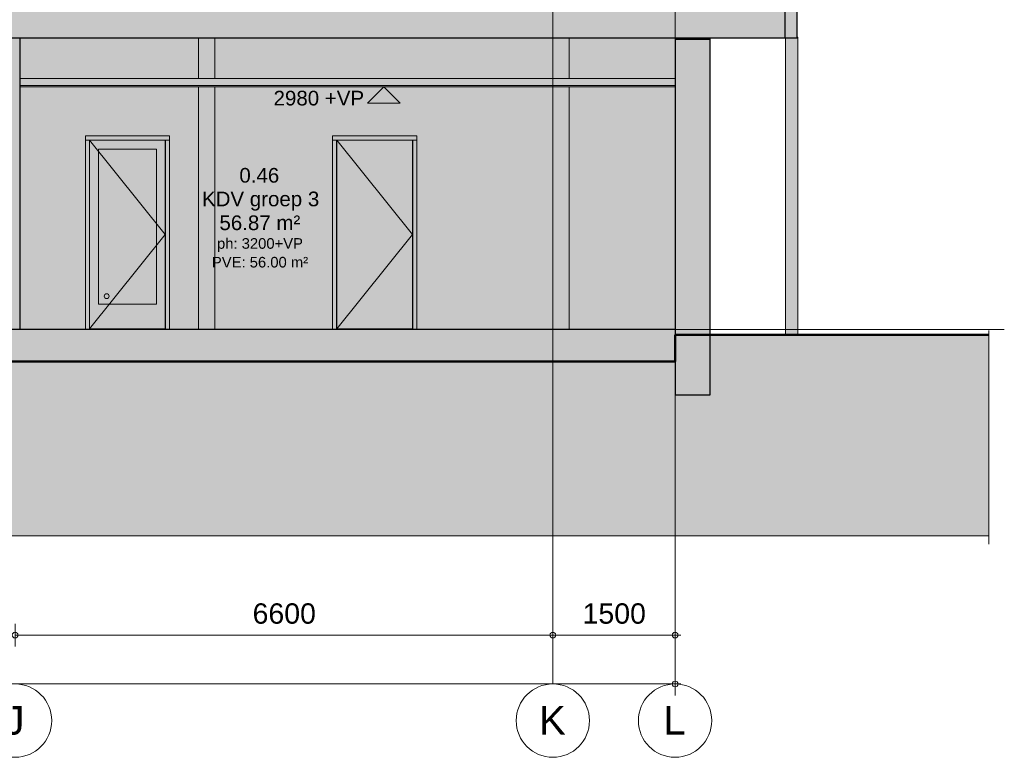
# Model space of a CAD drawing. Header units: millimetres. Extents: x -85630 to 257083, y -5697 to 14715.
# Tile 36 of 93: x 34511 to 46595, y -5250 to 3804. Entities that reach past the tile are written whole.
import ezdxf

# ---------------------------------------------------------------- set-up
doc = ezdxf.new("R2010")
doc.units = ezdxf.units.MM
for name, pattern in [('HAZ_hartlijn', [8, 5, -1, 1, -1]), ('Hidden', [7.14375, 4.7625, -2.38125]), ('THO_hhidden', [2.5, 1.5, -1]), ('THO_stramienlijn', [20, 17, -1.5, 0, -1.5])]:
    doc.linetypes.add(name, pattern=pattern)
for name, color, linetype, lineweight in [('A-ANNO-DIMS', 7, 'Continuous', 13), ('A-ANNO-DIMS-100', 7, 'Continuous', 13), ('A-AREA-IDEN', 7, 'Continuous', 13), ('A-CLNG', 7, 'Continuous', 13), ('A-CLNG-PATT', 7, 'Continuous', 13), ('A-DETL-GENF', 7, 'Continuous', 13), ('A-DOOR', 7, 'Continuous', 13), ('A-FLOR', 7, 'Continuous', 18), ('A-FLOR-LEVL', 7, 'Continuous', 13), ('A-GENM', 7, 'Continuous', 13), ('A-WALL-PATT', 7, 'Continuous', 25), ('C-TOPO', 7, 'Continuous', 13), ('C-TOPO-PATT', 7, 'Continuous', 50), ('G-ANNO-DIMS', 7, 'Continuous', 13), ('I-WALL', 7, 'Continuous', 18), ('S-COLS', 7, 'Continuous', 13), ('S-GRID', 7, 'Continuous', 13), ('S-GRID-IDEN', 7, 'Continuous', 13)]:
    doc.layers.add(name, color=color, linetype=linetype, lineweight=lineweight)
doc.layers.add('A-AREA', color=1, linetype='Continuous', lineweight=13, true_color=0xff0000)
doc.layers.add('A-DETL', color=7, linetype='Continuous', lineweight=13, true_color=0x00a600)
doc.styles.add('Arial', font='arial.ttf', dxfattribs={"height": 250})
doc.styles.add('Arial_1', font='arial.ttf', dxfattribs={"height": 180})
doc.styles.add('Arial_2', font='arial.ttf', dxfattribs={"height": 350})
doc.styles.add('Arial_3', font='arial.ttf', dxfattribs={"height": 130})
doc.dimstyles.new('THO_25_-_transparant', dxfattribs={"dimscale": 304.8, "dimtxt": 0.836827, "dimasz": 0.229659, "dimexe": 0.459318, "dimexo": 0.0625, "dimgap": 0.213255, "dimtad": 1, "dimdec": 3, "dimlfac": 304.8, "dimrnd": 0.001, "dimdsep": 46, "dimtxsty": 'Arial', "dimblk1": 'DOTBLANK', "dimblk2": 'DOTBLANK', "dimsah": 1, "dimcen": 0.09, "dimdle": 0.229659, "dimazin": 0, "dimtfac": 1, "dimtdec": 4, "dimtix": 1, "dimtmove": 0, "dimatfit": 3, "dimfxl": 0.001507, "dimfxlon": 1, "dimtvp": 1, "dimtolj": 1, "dimtzin": 0, "dimarcsym": 2})

# ---------------------------------------------------------------- blocks, each defined once
blk = doc.blocks.new('NLRS_32_DO_WB_binnen deurkozijn hout_gen_tho - 930x2315 enkel_ linksdraaiend-1904844-02 doorsnede BB _plotview_')
at = {"layer": 'A-DOOR', "true_color": 0x7f7f7f}
blk.add_hatch(color=8, dxfattribs=at).paths.add_polyline_path([(34624, 0), (34963, 0), (34963, 10), (34063, 10), (34063, 0)])
blk = doc.blocks.new('NLRS_32_DO_WPB_binnen deurkozijn hout_gen_tho - enkele deur_ linksdraaiend-1904845-02 doorsnede BB _plotview_')
at = {"layer": 'A-DOOR', "true_color": 0xfafafa}
for points in [[(34038, 2327), (35030, 2327), (35030, 2377), (33996, 2377), (33996, 2327)], [(34038, 0), (34046, 0), (34046, 2327), (33996, 2327), (33996, 0)], [(34978, 2310), (34980, 2310), (34980, 2327), (34046, 2327), (34046, 2310), (34048, 2310), (34048, 2325), (34978, 2325)], [(34048, 0), (34063, 0), (34063, 10), (34048, 10), (34048, 2310), (34046, 2310), (34046, 0)], [(34978, 0), (34980, 0), (34980, 2310), (34978, 2310), (34978, 10), (34963, 10), (34963, 0)], [(35030, 0), (35030, 2327), (34980, 2327), (34980, 0)]]:
    blk.add_hatch(color=7, dxfattribs=at).paths.add_polyline_path(points)
at = {"layer": 'A-DOOR'}
for p, q in [((34046, 2327), (33996, 2327)), ((35030, 2327), (33996, 2327)), ((34046, 2327), (34046, 0)), ((34048, 2310), (34046, 2310)), ((34046, 2310), (34048, 2310)), ((34978, 2310), (34980, 2310)), ((34980, 2310), (34978, 2310)), ((34980, 0), (34980, 2327)), ((35030, 2327), (34980, 2327)), ((34063, 0), (34063, 10)), ((34963, 10), (34963, 0))]:
    blk.add_line(p, q, dxfattribs=at)
blk = doc.blocks.new('NLRS_32_DO_UN_deur_gen_tho - dichte deur_ linksdraaiend-1904965-02 doorsnede BB _plotview_')
at = {"layer": 'A-GENM', "true_color": 0xfafafa}
blk.add_hatch(color=7, dxfattribs=at).paths.add_polyline_path([(34624, 10), (34978, 10), (34978, 2325), (34048, 2325), (34048, 10)])
at = {"layer": 'A-GENM'}
for p, q in [((34048, 2325), (34048, 10)), ((34978, 2325), (34048, 2325)), ((34048, 2325), (34978, 1167)), ((34978, 10), (34978, 2325)), ((34978, 1167), (34048, 10)), ((34048, 10), (34978, 10))]:
    blk.add_line(p, q, dxfattribs=at)
blk = doc.blocks.new('NLRS_28_SCO_UN_koker_gen_bcb - K200_200_12_5-V62-02 doorsnede BB _plotview_')
at = {"layer": 'S-COLS', "linetype": 'Hidden', "true_color": 0x7186a5}
blk.add_hatch(color=252, dxfattribs=at).paths.add_polyline_path([(38200, 3560), (38400, 3560), (38400, 3580), (38200, 3580)])
at = {"layer": 'S-COLS'}
for p, q in [((38200, 3580), (38200, 3560)), ((38400, 3560), (38400, 3580))]:
    blk.add_line(p, q, dxfattribs=at)
blk = doc.blocks.new('NLRS_32_DO_WB_binnen deurkozijn hout_gen_tho - 930x2315 enkel met glas_ linksdraaiend-2036053-02 doorsnede BB _plotview_')
at = {"layer": 'A-DOOR', "true_color": 0x7f7f7f}
blk.add_hatch(color=8, dxfattribs=at).paths.add_polyline_path([(31834, 0), (31929, 0), (31929, 10), (31029, 10), (31029, 0), (31694, 0)])
blk = doc.blocks.new('NLRS_32_DO_WPB_binnen deurkozijn hout_gen_tho - enkele deur met glas_ linksdraaiend-2036054-02 doorsnede BB _plotview_')
at = {"layer": 'A-DOOR', "true_color": 0xfafafa}
for points in [[(31693.9, 2327), (31996.5, 2327), (31996.5, 2377), (30962.5, 2377), (30962.5, 2327)], [(31012.5, 0), (31012.5, 2327), (30962.5, 2327), (30962.5, 0)], [(31944.5, 2310), (31946.5, 2310), (31946.5, 2327), (31012.5, 2327), (31012.5, 2310), (31014.5, 2310), (31014.5, 2325), (31944.5, 2325)], [(31012.5, 0), (31029.5, 0), (31029.5, 10), (31014.5, 10), (31014.5, 2310), (31012.5, 2310), (31012.5, 10)], [(31929.5, 0), (31946.5, 0), (31946.5, 2310), (31944.5, 2310), (31944.5, 10), (31929.5, 10)], [(31986.9, 0), (31996.5, 0), (31996.5, 2327), (31946.5, 2327), (31946.5, 0)]]:
    blk.add_hatch(color=7, dxfattribs=at).paths.add_polyline_path(points)
at = {"layer": 'A-DOOR'}
for p, q in [((31012.5, 2327), (30962.5, 2327)), ((31996.5, 2327), (30962.5, 2327)), ((31012.5, 2327), (31012.5, 0)), ((31014.5, 2310), (31012.5, 2310)), ((31012.5, 2310), (31014.5, 2310)), ((31944.5, 2310), (31946.5, 2310)), ((31946.5, 2310), (31944.5, 2310)), ((31946.5, 0), (31946.5, 2327)), ((31996.5, 2327), (31946.5, 2327)), ((31029.5, 0), (31029.5, 10)), ((31929.5, 10), (31929.5, 0))]:
    blk.add_line(p, q, dxfattribs=at)
blk = doc.blocks.new('NLRS_32_DO_UN_deur_gen_tho - deur met glasvlak_ linksdraaiend-1905430-02 doorsnede BB _plotview_')
at = {"layer": 'A-GENM', "true_color": 0xfafafa}
h = blk.add_hatch(color=7, dxfattribs=at)
h.paths.add_polyline_path([(31108, 10), (31944, 10), (31944, 2325), (31014, 2325), (31014, 10)])
h.paths.add_polyline_path([(31834, 310), (31124, 310), (31124, 2215), (31834, 2215), (31834, 623)])
at = {"layer": 'A-GENM'}
for p, q in [((31014, 10), (31014, 2325)), ((31944, 2325), (31014, 2325)), ((31014, 2325), (31944, 1167)), ((31944, 2325), (31944, 10)), ((31124, 2215), (31124, 310)), ((31124, 2215), (31834, 2215)), ((31834, 310), (31834, 2215)), ((31944, 1167), (31014, 10)), ((31124, 310), (31834, 310)), ((31944, 10), (31014, 10))]:
    blk.add_line(p, q, dxfattribs=at)
blk = doc.blocks.new('NLRS_32_DO_UN_glasvlakvulling_gen_tho - enkelglas-1905434-02 doorsnede BB _plotview_')
at = {"layer": 'A-GENM', "true_color": 0xd7e6e6}
blk.add_hatch(color=254, dxfattribs=at).paths.add_polyline_path([(31124, 310), (31834, 310), (31834, 2215), (31124, 2215), (31124, 346)])
at = {"layer": 'A-DETL-GENF'}
blk.add_circle((31224, 410), 30, dxfattribs=at)
blk = doc.blocks.new('NLRS_28_SCO_UN_houten kolom rond_gen_bcb - rond 150-2413770-02 doorsnede BB _plotview_')
at = {"layer": 'S-COLS', "true_color": 0xe8c753}
for points in [[(39622, -63), (39664, -63), (39664, 3580), (39557, 3580), (39557, -63), (39622, -63)], [(39664, -63), (39707, -63), (39707, 3590), (39700, 3590), (39700, 3580), (39664, 3580), (39664, 68)]]:
    blk.add_hatch(color=53, dxfattribs=at).paths.add_polyline_path(points)
at = {"layer": 'S-COLS'}
for p, q in [((39557, 3580), (39557, -63)), ((39701, 3590), (39707, 3590)), ((39707, -63), (39707, 3590))]:
    blk.add_line(p, q, dxfattribs=at)
blk = doc.blocks.new('NLRS_28_SCO_UN_koker_gen_bcb - K200_200_12_5-2419765-02 doorsnede BB _plotview_')
at = {"layer": 'S-COLS', "linetype": 'Hidden', "true_color": 0x7186a5}
h = blk.add_hatch(color=252, dxfattribs=at)
h.paths.add_polyline_path([(36900, 0), (36900, 2980), (36700, 2980), (36700, 0)])
h.paths.add_polyline_path([(36900, 3080), (36900, 3580), (36700, 3580), (36700, 3080)])
at = {"layer": 'S-COLS'}
for p, q in [((36700, 3080), (36700, 3580)), ((36900, 3080), (36900, 3580)), ((36700, 0), (36700, 2980)), ((36900, 0), (36900, 2980))]:
    blk.add_line(p, q, dxfattribs=at)
blk = doc.blocks.new('NLRS_01_DI_UN_afbreeklijn_gen_tho - afbreeklijn-2412068-02 doorsnede BB _plotview_')
at = {"layer": 'A-DETL-GENF', "linetype": 'HAZ_hartlijn', "lineweight": 18}
blk.add_line((42050, -2533), (4950, -2533), dxfattribs=at)
blk = doc.blocks.new('NLRS_01_DI_UN_afbreeklijn_gen_tho - afbreeklijn-2412084-02 doorsnede BB _plotview_')
at = {"layer": 'A-DETL-GENF', "linetype": 'HAZ_hartlijn', "lineweight": 18}
blk.add_line((42050, -13), (42050, -2633), dxfattribs=at)
blk = doc.blocks.new('Grid - Stramienbol 9_0mm-3500-02 doorsnede BB _plotview_')
at = {"layer": 'S-GRID-IDEN'}
blk.add_circle((10000, -4800), 450, dxfattribs=at)
blk = doc.blocks.new('DIMBLOCK20-02 doorsnede BB _plotview_')
at = {"layer": 'A-ANNO-DIMS-100'}
for p, q in [((14354, -4350), (14354, -4210)), ((42554, -4350), (42554, -4210)), ((42624, -4350), (14284, -4350)), ((14354, -4350), (14354, -4490)), ((42554, -4350), (42554, -4490))]:
    blk.add_line(p, q, dxfattribs=at)
for centre in [(14354, -4350), (42554, -4350)]:
    blk.add_circle(centre, 35, dxfattribs=at)
at = {"layer": 'A-ANNO-DIMS-100', "color": 0, "insert": (27973, -3960), "char_height": 250, "width": 1153.68, "attachment_point": 1, "line_spacing_factor": 0.941778, "style": 'Arial'}
blk.add_mtext('28200', dxfattribs=at)
blk = doc.blocks.new('_DotBlank')
at = {"color": 0, "linetype": 'ByBlock', "lineweight": -2}
blk.add_line((-0.5, 0), (-1, 0), dxfattribs=at)
blk.add_circle((0, 0), 0.5, dxfattribs=at)
blk = doc.blocks.new('DIMBLOCK21-02 doorsnede BB _plotview_')
at = {"layer": 'A-ANNO-DIMS-100'}
for p, q in [((41054, -3750), (41054, -3610)), ((42554, -3750), (42554, -3610)), ((42624, -3750), (41054, -3750)), ((41054, -3750), (41054, -3890)), ((42554, -3750), (42554, -3890))]:
    blk.add_line(p, q, dxfattribs=at)
for centre in [(41054, -3750), (42554, -3750)]:
    blk.add_circle(centre, 35, dxfattribs=at)
at = {"layer": 'A-ANNO-DIMS-100', "color": 0, "insert": (41419, -3360), "char_height": 250, "width": 922.94, "attachment_point": 1, "line_spacing_factor": 0.941778, "style": 'Arial'}
blk.add_mtext('1500', dxfattribs=at)
blk = doc.blocks.new('DIMBLOCK22-02 doorsnede BB _plotview_')
at = {"layer": 'A-ANNO-DIMS-100'}
for p, q in [((34454, -3750), (34454, -3610)), ((41054, -3750), (41054, -3610)), ((41054, -3750), (34454, -3750)), ((34454, -3750), (34454, -3890)), ((41054, -3750), (41054, -3890))]:
    blk.add_line(p, q, dxfattribs=at)
for centre in [(34454, -3750), (41054, -3750)]:
    blk.add_circle(centre, 35, dxfattribs=at)
at = {"layer": 'A-ANNO-DIMS-100', "color": 0, "insert": (37369, -3360), "char_height": 250, "width": 922.94, "attachment_point": 1, "line_spacing_factor": 0.941778, "style": 'Arial'}
blk.add_mtext('6600', dxfattribs=at)
blk = doc.blocks.new('Spot Elevations - arrow below 13mm-1358115-02 doorsnede BB _plotview_')
at = {"layer": 'G-ANNO-DIMS'}
for p, q in [((34426, 2780), (34626, 2980)), ((34426, 2980), (34826, 2980)), ((34626, 2980), (34826, 2780)), ((34826, 2780), (34426, 2780))]:
    blk.add_line(p, q, dxfattribs=at)

msp = doc.modelspace()

# ---------------------------------------------------------------- hatches: boundary and pattern name
at = {"layer": 'A-CLNG', "true_color": 0xebebeb}
msp.add_hatch(color=7, dxfattribs=at).paths.add_polyline_path([(42493.7003553, 2980), (42553.9029072, 2980), (42553.9029072, 2995), (34516.4030973, 2995), (34516.4030973, 2980), (42347.202033, 2980)])
at = {"layer": 'A-CLNG-PATT', "true_color": 0xc8ffff}
msp.add_hatch(color=7, dxfattribs=at).paths.add_polyline_path([(42553.9029072, 2995), (42553.9029072, 3080), (34516.4030973, 3080), (34516.4030973, 2995), (42493.7003553, 2995)])
at = {"layer": 'A-FLOR', "true_color": 0x7f7f7f}
for points in [[(30187.8412804, 3580), (43903.9029072, 3580), (43903.9029072, 3990), (13003.9029072, 3990), (13003.9029072, 3580), (29601.8479911, 3580)], [(42553.9029072, -390), (42553.9029072, 0), (14353.9030366, 0), (14353.9030366, -390), (42493.7003553, -390)]]:
    msp.add_hatch(color=8, dxfattribs=at).paths.add_polyline_path(points)
at = {"layer": 'A-WALL-PATT', "lineweight": 18, "true_color": 0x808080}
for points in [[(43958.6835785, 3580), (44053.9029072, 3580), (44053.9029072, 4660), (43903.9029072, 4660), (43903.9029072, 3580)], [(42983.9029072, -800), (42983.9029072, 3560), (42553.9029072, 3560), (42553.9029072, -800)]]:
    msp.add_hatch(color=8, dxfattribs=at).paths.add_polyline_path(points)
at = {"layer": 'A-WALL-PATT', "lineweight": 18, "true_color": 0xd7e6e6}
msp.add_hatch(color=254, dxfattribs=at).paths.add_polyline_path([(34436.2926277, 0), (34516.4030973, 0), (34516.4030973, 3580), (34391.4030973, 3580), (34391.4030973, 0)])
at = {"layer": 'A-WALL-PATT', "true_color": 0xf0f0f0}
h = msp.add_hatch(color=7, dxfattribs=at)
h.paths.add_polyline_path([(38349.4410048, 0), (38349.4410048, 2377), (39383.4410048, 2377), (39383.4410048, 0), (41053.9032874, 0), (41053.9032874, 2980), (36903.9032874, 2980), (36903.9032874, 0), (37805.754041, 0)])
h.paths.add_polyline_path([(34582.79095, 0), (35316.4030973, 0), (35316.4030973, 2377), (36350.4030973, 2377), (36350.4030973, 0), (36703.9032874, 0), (36703.9032874, 2980), (34516.4030973, 2980), (34516.4030973, 0)])
h.paths.add_polyline_path([(41253.9032874, 0), (42553.9029072, 0), (42553.9029072, 2980), (41253.9032874, 2980), (41253.9032874, 68.4508577)])
h.paths.add_polyline_path([(37219.7607517, 3080), (41053.9032874, 3080), (41053.9032874, 3580), (36903.9032874, 3580), (36903.9032874, 3080)])
h.paths.add_polyline_path([(34875.7875946, 3080), (36703.9032874, 3080), (36703.9032874, 3580), (34516.4030973, 3580), (34516.4030973, 3080), (34848.9051755, 3080)])
h.paths.add_polyline_path([(41907.707066, 3080), (42553.9029072, 3080), (42553.9029072, 3580), (41253.9032874, 3580), (41253.9032874, 3080), (41321.7137767, 3080)])
at = {"layer": 'C-TOPO-PATT', "lineweight": 13, "true_color": 0xc0c0c0}
msp.add_hatch(color=9, dxfattribs=at).paths.add_polyline_path([(9303.9030973, -2533), (46403.9030973, -2533), (46403.9030973, -63), (42553.9029072, -63), (42553.9029072, -390), (14353.9030366, -390), (14353.9030366, -63), (9303.9030973, -63), (9303.9030973, -1913.8268454)])

# ---------------------------------------------------------------- linework, layer by layer
at = {"layer": 'A-AREA'}
msp.add_line((42985.3770302, 0), (44053.901035, 0), dxfattribs=at)
at = {"layer": 'A-CLNG'}
for p, q in [((42553.9029072, 3080), (34516.4030973, 3080)), ((42553.9029072, 2995), (34516.4030973, 2995)), ((34516.4030973, 2980), (42553.9029072, 2980))]:
    msp.add_line(p, q, dxfattribs=at)
at = {"layer": 'A-DETL', "color": 7, "linetype": 'THO_hhidden'}
for p, q in [((43903.901035, 0), (42984.2694782, 0)), ((42985.3770302, 0), (44053.901035, 0)), ((43912.0789818, 0), (42985.3770302, 0))]:
    msp.add_line(p, q, dxfattribs=at)
at = {"layer": 'A-FLOR', "lineweight": 25}
for p, q in [((43903.9029072, 3580), (43903.9029072, 3990)), ((13003.9029072, 3580), (43903.9029072, 3580)), ((42553.9029072, 0), (14353.9030366, 0))]:
    msp.add_line(p, q, dxfattribs=at)
at = {"layer": 'A-FLOR-LEVL', "color": 5, "linetype": 'THO_stramienlijn', "true_color": 0x0000ff}
msp.add_line((9295.8938944, 0), (46594.6842599, 0), dxfattribs=at)
at = {"layer": 'C-TOPO', "lineweight": 50}
for p, q in [((46403.9030973, -63), (42553.9029072, -63)), ((42553.9029072, -63), (42553.9029072, -390)), ((42553.9029072, -390), (14353.9030366, -390))]:
    msp.add_line(p, q, dxfattribs=at)
at = {"layer": 'I-WALL', "lineweight": 25}
for p, q in [((44053.9029072, 3580), (44053.9029072, 4660)), ((34516.4030973, 0), (34516.4030973, 3580)), ((42983.9029072, 3560), (42553.9029072, 3560)), ((42553.9029072, 3560), (42553.9029072, -800)), ((42983.9029072, -800), (42983.9029072, 3560)), ((43903.9029072, 3580), (44053.9029072, 3580)), ((42553.9029072, -800), (42983.9029072, -800))]:
    msp.add_line(p, q, dxfattribs=at)
at = {"layer": 'I-WALL'}
for p, q in [((42983.9029072, 3560), (42983.9029072, 3580)), ((35316.4030973, 0), (35316.4030973, 2377)), ((35316.4030973, 2377), (36350.4030973, 2377)), ((36350.4030973, 2377), (36350.4030973, 0)), ((38349.4410048, 0), (38349.4410048, 2377)), ((38349.4410048, 2377), (39383.4410048, 2377)), ((39383.4410048, 2377), (39383.4410048, 0))]:
    msp.add_line(p, q, dxfattribs=at)
at = {"layer": 'S-GRID', "color": 5, "linetype": 'THO_stramienlijn', "true_color": 0x0000ff}
for p, q in [((41053.9030973, -4350), (41053.9030973, 13370)), ((42553.9029072, -4350), (42553.9029072, 13370))]:
    msp.add_line(p, q, dxfattribs=at)

# ---------------------------------------------------------------- block references
at = {"layer": 'A-DETL-GENF'}
msp.add_blockref('NLRS_32_DO_UN_glasvlakvulling_gen_tho - enkelglas-1905434-02 doorsnede BB _plotview_', (4353.9030973, 0), dxfattribs=at)
at = {"layer": 'A-DETL-GENF', "linetype": 'HAZ_hartlijn', "lineweight": 18}
for name in ['NLRS_01_DI_UN_afbreeklijn_gen_tho - afbreeklijn-2412084-02 doorsnede BB _plotview_', 'NLRS_01_DI_UN_afbreeklijn_gen_tho - afbreeklijn-2412068-02 doorsnede BB _plotview_']:
    msp.add_blockref(name, (4353.9030973, 0), dxfattribs=at)
at = {"layer": 'A-DOOR'}
for name in ['NLRS_32_DO_WPB_binnen deurkozijn hout_gen_tho - enkele deur met glas_ linksdraaiend-2036054-02 doorsnede BB _plotview_', 'NLRS_32_DO_WPB_binnen deurkozijn hout_gen_tho - enkele deur_ linksdraaiend-1904845-02 doorsnede BB _plotview_']:
    msp.add_blockref(name, (4353.9030973, 0), dxfattribs=at)
at = {"layer": 'A-DOOR', "color": 8, "true_color": 0x7f7f7f}
for name in ['NLRS_32_DO_WB_binnen deurkozijn hout_gen_tho - 930x2315 enkel met glas_ linksdraaiend-2036053-02 doorsnede BB _plotview_', 'NLRS_32_DO_WB_binnen deurkozijn hout_gen_tho - 930x2315 enkel_ linksdraaiend-1904844-02 doorsnede BB _plotview_']:
    msp.add_blockref(name, (4353.9030973, 0), dxfattribs=at)
at = {"layer": 'A-GENM'}
for name in ['NLRS_32_DO_UN_deur_gen_tho - deur met glasvlak_ linksdraaiend-1905430-02 doorsnede BB _plotview_', 'NLRS_32_DO_UN_deur_gen_tho - dichte deur_ linksdraaiend-1904965-02 doorsnede BB _plotview_']:
    msp.add_blockref(name, (4353.9030973, 0), dxfattribs=at)
at = {"layer": 'G-ANNO-DIMS'}
msp.add_blockref('Spot Elevations - arrow below 13mm-1358115-02 doorsnede BB _plotview_', (4353.9030973, 0), dxfattribs=at)
at = {"layer": 'S-COLS', "linetype": 'Hidden'}
for name, p in [('NLRS_28_SCO_UN_koker_gen_bcb - K200_200_12_5-2419765-02 doorsnede BB _plotview_', (3.9030973, 0)), ('NLRS_28_SCO_UN_koker_gen_bcb - K200_200_12_5-2419765-02 doorsnede BB _plotview_', (4353.9030973, 0)), ('NLRS_28_SCO_UN_koker_gen_bcb - K200_200_12_5-V62-02 doorsnede BB _plotview_', (4353.9030973, 0))]:
    msp.add_blockref(name, p, dxfattribs=at)
at = {"layer": 'S-COLS'}
msp.add_blockref('NLRS_28_SCO_UN_houten kolom rond_gen_bcb - rond 150-2413770-02 doorsnede BB _plotview_', (4353.9030973, 0), dxfattribs=at)
at = {"layer": 'S-GRID-IDEN'}
for p in [(24453.9030973, 0), (31053.9030973, 0), (32553.9029072, 0)]:
    msp.add_blockref('Grid - Stramienbol 9_0mm-3500-02 doorsnede BB _plotview_', p, dxfattribs=at)

# ---------------------------------------------------------------- texts
at = {"layer": 'A-AREA-IDEN', "attachment_point": 1}
for s, insert, char_height, width, style in [('0.46', (37206.6393873, 1983.7301988), 180, 585.231875, 'Arial_1'), ('KDV groep 3', (36747.72078, 1693.612268), 180, 1707.594375, 'Arial_1'), ('56.87 m²', (36962.1393873, 1400.8599015), 180, 1178.480625, 'Arial_1'), ('ph: 3200+VP', (36932.1393873, 1122.2118023), 130, 1250.6325, 'Arial_3'), ('PVE: 56.00 m²', (36869.6393873, 892.2118023), 130, 1402.953125, 'Arial_3')]:
    msp.add_mtext(s, dxfattribs=dict(at, insert=insert, char_height=char_height, width=width, style=style))
at = {"layer": 'G-ANNO-DIMS', "insert": (37626.4015907, 2931.1479684), "char_height": 180, "width": 1328.794312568, "attachment_point": 1, "line_spacing_factor": 0.941778, "style": 'Arial_1'}
msp.add_mtext('2980 +VP', dxfattribs=at)
at = {"layer": 'S-GRID-IDEN', "char_height": 350, "attachment_point": 1, "style": 'Arial_2'}
for s, insert, width in [('J', (34324.7810278, -4621.2566012), 304.64125), ('K', (40885.2810278, -4621.2566012), 400.84375), ('L', (42411.2808377, -4621.2566012), 336.70875)]:
    msp.add_mtext(s, dxfattribs=dict(at, insert=insert, width=width))

# ---------------------------------------------------------------- dimensions: what is measured, and where the dimension line sits
at = {"layer": 'A-ANNO-DIMS'}
for base, p1, p2, override, picture, middle in [((34453.9030973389, -3750.0000000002), (41053.9030973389, -3890.0000000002), (34453.9030973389, -3890.0000000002), {"dimpost": '<>', "dimfxl": 6600}, 'DIMBLOCK22-02 doorsnede BB _plotview_', (37753.9030973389, -3557.3567523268)), ((41053.9030973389, -3750.0000000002), (42553.9029072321, -3890.0000000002), (41053.9030973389, -3890.0000000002), {"dimpost": '<>', "dimfxl": 1499.99981}, 'DIMBLOCK21-02 doorsnede BB _plotview_', (41803.9030022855, -3557.3567523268)), ((14353.9030973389, -4350.0000000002), (42553.9029072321, -4490.0000000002), (14353.9030973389, -4490.0000000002), {"dimpost": '<>', "dimfxl": 28199.99981}, 'DIMBLOCK20-02 doorsnede BB _plotview_', (28453.9030022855, -4157.2714862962))]:
    dim = msp.add_linear_dim(base=base, p1=p1, p2=p2, dimstyle='THO_25_-_transparant', override=override, dxfattribs=at)
    dim.commit()
    dim.dimension.update_dxf_attribs({"geometry": picture, "text_midpoint": middle})

doc.saveas('drawing.dxf')
